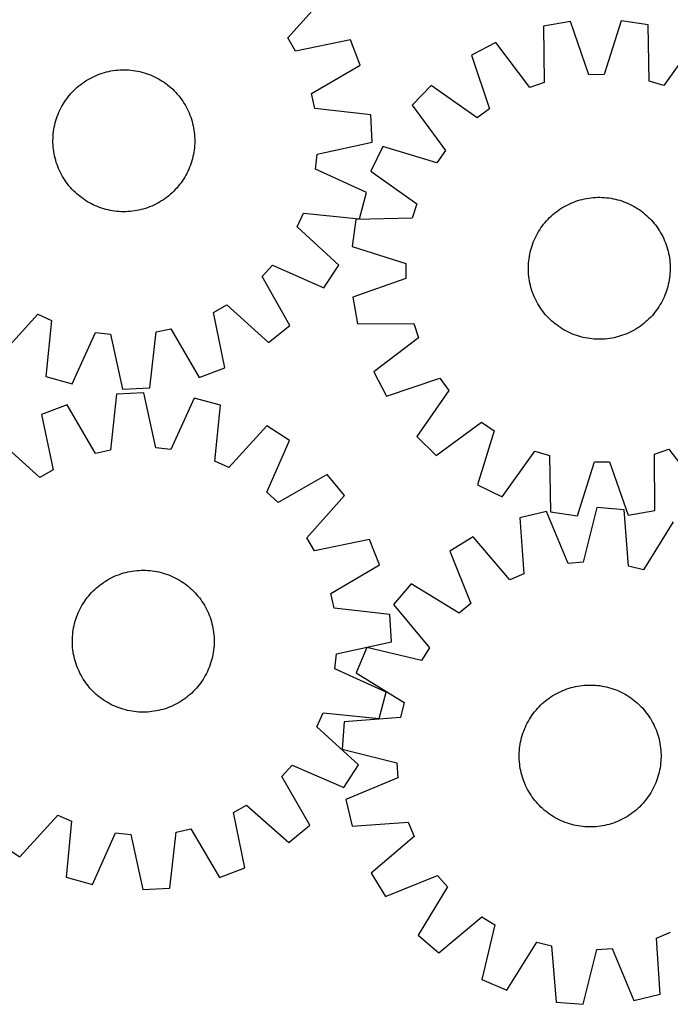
# Model space of a CAD drawing. Header units: millimetres. Extents: x 7 to 1493, y 8 to 2993.
# Tile 9 of 12: x 760 to 1127, y 2113 to 2668. Entities that reach past the tile are written whole.
import ezdxf

# ---------------------------------------------------------------- set-up
doc = ezdxf.new("R2010")
doc.units = ezdxf.units.MM
doc.layers.add('CUT', color=7, linetype='CONTINUOUS', true_color=0x000000)

msp = doc.modelspace()

# ---------------------------------------------------------------- linework, layer by layer
at = {"layer": 'CUT'}
for p, q in [((911.585741, 2657.789756), (932.777263, 2681.451839)), ((1071.005003, 2666.985766), (1055.843875, 2664.364553)), ((1055.843875, 2664.364553), (1056.11708, 2632.601365)), ((1081.411985, 2636.97461), (1071.005003, 2666.985766)), ((1099.541007, 2667.388673), (1089.985474, 2637.095661)), ((1114.770095, 2665.196548), (1099.541007, 2667.388673)), ((1115.393766, 2633.438308), (1114.770095, 2665.196548)), ((915.851717, 2650.351959), (911.585741, 2657.789756)), ((946.976136, 2656.695874), (915.851717, 2650.351959)), ((952.449012, 2642.316091), (946.976136, 2656.695874)), ((1028.829029, 2655.163256), (1015.219938, 2647.985289)), ((1048.000614, 2629.836885), (1028.829029, 2655.163256)), ((1142.033952, 2656.761625), (1123.585045, 2630.904081)), ((1015.219938, 2647.985289), (1025.295136, 2617.861127)), ((924.982692, 2626.360653), (952.449012, 2642.316091)), ((801.10205, 2635.521759), (802.233505, 2636.068399)), ((802.233505, 2636.068399), (803.381573, 2636.579229)), ((803.381573, 2636.579229), (804.545119, 2637.053746)), ((804.545119, 2637.053746), (805.722997, 2637.491481)), ((805.722997, 2637.491481), (806.914043, 2637.892002)), ((806.914043, 2637.892002), (808.117081, 2638.254913)), ((808.117081, 2638.254913), (809.330926, 2638.579857)), ((809.330926, 2638.579857), (810.554378, 2638.866513)), ((810.554378, 2638.866513), (811.78623, 2639.114598)), ((811.78623, 2639.114598), (813.025268, 2639.323867)), ((813.025268, 2639.323867), (814.270267, 2639.494113)), ((814.270267, 2639.494113), (815.519999, 2639.62517)), ((815.519999, 2639.62517), (816.773232, 2639.716906)), ((816.773232, 2639.716906), (818.028727, 2639.769233)), ((818.028727, 2639.769233), (819.285247, 2639.782097)), ((819.285247, 2639.782097), (820.54155, 2639.755487)), ((820.54155, 2639.755487), (821.796398, 2639.689429)), ((821.796398, 2639.689429), (823.048552, 2639.583987)), ((823.048552, 2639.583987), (824.296776, 2639.439266)), ((824.296776, 2639.439266), (825.539838, 2639.255409)), ((825.539838, 2639.255409), (826.776511, 2639.032598)), ((826.776511, 2639.032598), (828.005576, 2638.771051)), ((828.005576, 2638.771051), (829.225819, 2638.471028)), ((829.225819, 2638.471028), (830.436036, 2638.132824)), ((830.436036, 2638.132824), (831.635032, 2637.756772)), ((831.635032, 2637.756772), (832.821625, 2637.343246)), ((832.821625, 2637.343246), (833.994643, 2636.892651)), ((833.994643, 2636.892651), (835.152929, 2636.405433)), ((835.152929, 2636.405433), (836.295339, 2635.882073)), ((836.295339, 2635.882073), (837.420746, 2635.323088)), ((1089.985474, 2637.095661), (1081.411985, 2636.97461)), ((792.778491, 2629.931388), (793.738455, 2630.742236)), ((793.738455, 2630.742236), (794.723416, 2631.522531)), ((794.723416, 2631.522531), (795.7324, 2632.271502)), ((795.7324, 2632.271502), (796.764412, 2632.98841)), ((796.764412, 2632.98841), (797.818434, 2633.672549)), ((797.818434, 2633.672549), (798.893424, 2634.323243)), ((798.893424, 2634.323243), (799.988323, 2634.939849)), ((799.988323, 2634.939849), (801.10205, 2635.521759)), ((837.420746, 2635.323088), (838.52804, 2634.729028)), ((838.52804, 2634.729028), (839.616128, 2634.100481)), ((839.616128, 2634.100481), (840.683936, 2633.438066)), ((840.683936, 2633.438066), (841.73041, 2632.742437)), ((841.73041, 2632.742437), (842.754517, 2632.014281)), ((842.754517, 2632.014281), (843.755247, 2631.254316)), ((843.755247, 2631.254316), (844.731612, 2630.463292)), ((844.731612, 2630.463292), (845.682648, 2629.641991)), ((992.37065, 2630.886288), (981.64575, 2619.854196)), ((1018.43019, 2612.723824), (992.37065, 2630.886288)), ((1056.11708, 2632.601365), (1048.000614, 2629.836885)), ((1123.585045, 2630.904081), (1115.393766, 2633.438308)), ((787.594821, 2624.471501), (788.385844, 2625.447866)), ((788.385844, 2625.447866), (789.207146, 2626.398903)), ((789.207146, 2626.398903), (790.057915, 2627.323672)), ((790.057915, 2627.323672), (790.937312, 2628.221262)), ((790.937312, 2628.221262), (791.844469, 2629.090787)), ((791.844469, 2629.090787), (792.778491, 2629.931388)), ((845.682648, 2629.641991), (846.607418, 2628.791222)), ((846.607418, 2628.791222), (847.505008, 2627.911825)), ((847.505008, 2627.911825), (848.374533, 2627.004668)), ((848.374533, 2627.004668), (849.215134, 2626.070646)), ((849.215134, 2626.070646), (850.025982, 2625.110681)), ((850.025982, 2625.110681), (850.806276, 2624.125721)), ((926.74147, 2617.968629), (924.982692, 2626.360653)), ((783.526049, 2618.137001), (784.120109, 2619.244295)), ((784.120109, 2619.244295), (784.748656, 2620.332383)), ((784.748656, 2620.332383), (785.411071, 2621.40019)), ((785.411071, 2621.40019), (786.1067, 2622.446664)), ((786.1067, 2622.446664), (786.834856, 2623.470771)), ((786.834856, 2623.470771), (787.594821, 2624.471501)), ((850.806276, 2624.125721), (851.555247, 2623.116737)), ((851.555247, 2623.116737), (852.272156, 2622.084725)), ((852.272156, 2622.084725), (852.956295, 2621.030703)), ((852.956295, 2621.030703), (853.606988, 2619.955713)), ((853.606988, 2619.955713), (854.223594, 2618.860814)), ((981.64575, 2619.854196), (1000.53671, 2594.317822)), ((781.092364, 2612.351287), (781.505891, 2613.537879)), ((781.505891, 2613.537879), (781.956486, 2614.710897)), ((781.956486, 2614.710897), (782.443703, 2615.869183)), ((782.443703, 2615.869183), (782.967063, 2617.011593)), ((782.967063, 2617.011593), (783.526049, 2618.137001)), ((854.223594, 2618.860814), (854.805504, 2617.747087)), ((854.805504, 2617.747087), (855.352145, 2616.615631)), ((855.352145, 2616.615631), (855.862975, 2615.467564)), ((855.862975, 2615.467564), (856.337492, 2614.304017)), ((856.337492, 2614.304017), (856.775227, 2613.12614)), ((958.30293, 2614.384075), (926.74147, 2617.968629)), ((959.064347, 2599.016877), (958.30293, 2614.384075)), ((1025.295136, 2617.861127), (1018.43019, 2612.723824)), ((779.816539, 2607.492766), (780.078086, 2608.721831)), ((780.078086, 2608.721831), (780.378109, 2609.942073)), ((780.378109, 2609.942073), (780.716313, 2611.15229)), ((780.716313, 2611.15229), (781.092364, 2612.351287)), ((856.775227, 2613.12614), (857.175747, 2611.935094)), ((857.175747, 2611.935094), (857.538659, 2610.732055)), ((857.538659, 2610.732055), (857.863603, 2609.518211)), ((857.863603, 2609.518211), (858.150259, 2608.294759)), ((858.150259, 2608.294759), (858.398343, 2607.062906)), ((779.09365, 2601.257805), (779.159708, 2602.512652)), ((779.159708, 2602.512652), (779.26515, 2603.764806)), ((779.26515, 2603.764806), (779.40987, 2605.01303)), ((779.40987, 2605.01303), (779.593727, 2606.256092)), ((779.593727, 2606.256092), (779.816539, 2607.492766)), ((858.398343, 2607.062906), (858.607612, 2605.823869)), ((858.607612, 2605.823869), (858.777859, 2604.57887)), ((858.777859, 2604.57887), (858.908915, 2603.329137)), ((858.908915, 2603.329137), (859.000652, 2602.075905)), ((779.06704, 2600.001501), (779.09365, 2601.257805)), ((779.079904, 2598.744981), (779.06704, 2600.001501)), ((779.13223, 2597.489486), (779.079904, 2598.744981)), ((779.223967, 2596.236254), (779.13223, 2597.489486)), ((858.973174, 2597.052739), (858.867733, 2595.800585)), ((859.039233, 2598.307587), (858.973174, 2597.052739)), ((859.000652, 2602.075905), (859.052978, 2600.82041)), ((859.065843, 2599.56389), (859.039233, 2598.307587)), ((859.052978, 2600.82041), (859.065843, 2599.56389)), ((928.011822, 2592.329913), (959.064347, 2599.016877)), ((779.355023, 2594.986521), (779.223967, 2596.236254)), ((779.52527, 2593.741522), (779.355023, 2594.986521)), ((779.734539, 2592.502485), (779.52527, 2593.741522)), ((779.982624, 2591.270632), (779.734539, 2592.502485)), ((858.316343, 2592.072625), (858.054797, 2590.843561)), ((858.539155, 2593.309299), (858.316343, 2592.072625)), ((858.723012, 2594.552361), (858.539155, 2593.309299)), ((858.867733, 2595.800585), (858.723012, 2594.552361)), ((927.091241, 2583.805132), (928.011822, 2592.329913)), ((965.198666, 2596.531261), (958.407784, 2582.724941)), ((995.595272, 2587.310572), (965.198666, 2596.531261)), ((1000.53671, 2594.317822), (995.595272, 2587.310572)), ((780.26928, 2590.04718), (779.982624, 2591.270632)), ((780.594224, 2588.833336), (780.26928, 2590.04718)), ((780.957135, 2587.630297), (780.594224, 2588.833336)), ((781.357656, 2586.439251), (780.957135, 2587.630297)), ((781.795391, 2585.261374), (781.357656, 2586.439251)), ((856.626991, 2586.027512), (856.176397, 2584.854494)), ((857.040518, 2587.214104), (856.626991, 2586.027512)), ((857.416569, 2588.413101), (857.040518, 2587.214104)), ((857.754773, 2589.623318), (857.416569, 2588.413101)), ((858.054797, 2590.843561), (857.754773, 2589.623318)), ((782.269907, 2584.097827), (781.795391, 2585.261374)), ((782.780738, 2582.94976), (782.269907, 2584.097827)), ((783.327378, 2581.818304), (782.780738, 2582.94976)), ((783.909288, 2580.704578), (783.327378, 2581.818304)), ((784.525894, 2579.609679), (783.909288, 2580.704578)), ((854.012774, 2580.321096), (853.384226, 2579.233009)), ((854.606833, 2581.42839), (854.012774, 2580.321096)), ((855.165819, 2582.553798), (854.606833, 2581.42839)), ((855.689179, 2583.696208), (855.165819, 2582.553798)), ((856.176397, 2584.854494), (855.689179, 2583.696208)), ((956.000285, 2570.642992), (927.091241, 2583.805132)), ((958.407784, 2582.724941), (984.265329, 2564.276035)), ((785.176588, 2578.534688), (784.525894, 2579.609679)), ((785.860726, 2577.480667), (785.176588, 2578.534688)), ((786.577635, 2576.448655), (785.860726, 2577.480667)), ((787.326606, 2575.43967), (786.577635, 2576.448655)), ((788.106901, 2574.45471), (787.326606, 2575.43967)), ((850.538061, 2575.09389), (849.747038, 2574.117525)), ((851.298026, 2576.09462), (850.538061, 2575.09389)), ((852.026182, 2577.118727), (851.298026, 2576.09462)), ((852.721811, 2578.165201), (852.026182, 2577.118727)), ((853.384226, 2579.233009), (852.721811, 2578.165201)), ((788.917749, 2573.494745), (788.106901, 2574.45471)), ((789.75835, 2572.560723), (788.917749, 2573.494745)), ((790.627874, 2571.653566), (789.75835, 2572.560723)), ((791.525464, 2570.774169), (790.627874, 2571.653566)), ((792.450234, 2569.9234), (791.525464, 2570.774169)), ((793.401271, 2569.102099), (792.450234, 2569.9234)), ((794.377636, 2568.311075), (793.401271, 2569.102099)), ((845.354392, 2569.634003), (844.394427, 2568.823155)), ((846.288413, 2570.474604), (845.354392, 2569.634003)), ((847.19557, 2571.344129), (846.288413, 2570.474604)), ((848.074967, 2572.241719), (847.19557, 2571.344129)), ((848.925736, 2573.166488), (848.074967, 2572.241719)), ((849.747038, 2574.117525), (848.925736, 2573.166488)), ((951.97571, 2555.792627), (956.000285, 2570.642992)), ((795.378366, 2567.551111), (794.377636, 2568.311075)), ((796.402473, 2566.822954), (795.378366, 2567.551111)), ((797.448947, 2566.127326), (796.402473, 2566.822954)), ((798.516754, 2565.464911), (797.448947, 2566.127326)), ((799.604842, 2564.836363), (798.516754, 2565.464911)), ((800.712136, 2564.242303), (799.604842, 2564.836363)), ((801.837543, 2563.683318), (800.712136, 2564.242303)), ((802.979954, 2563.159958), (801.837543, 2563.683318)), ((837.030832, 2564.043632), (835.899377, 2563.496992)), ((838.144559, 2564.625543), (837.030832, 2564.043632)), ((839.239458, 2565.242149), (838.144559, 2564.625543)), ((840.314449, 2565.892842), (839.239458, 2565.242149)), ((841.36847, 2566.576981), (840.314449, 2565.892842)), ((842.400482, 2567.293889), (841.36847, 2566.576981)), ((843.409466, 2568.042861), (842.400482, 2567.293889)), ((844.394427, 2568.823155), (843.409466, 2568.042861)), ((984.265329, 2564.276035), (981.731101, 2556.084755)), ((1068.300938, 2563.162881), (1069.416968, 2563.740361)), ((1069.416968, 2563.740361), (1070.550587, 2564.282501)), ((1070.550587, 2564.282501), (1071.700675, 2564.788766)), ((1071.700675, 2564.788766), (1072.866098, 2565.258656)), ((1072.866098, 2565.258656), (1074.045705, 2565.691707)), ((1074.045705, 2565.691707), (1075.238333, 2566.087492)), ((1075.238333, 2566.087492), (1076.442804, 2566.44562)), ((1076.442804, 2566.44562), (1077.65793, 2566.765738)), ((1077.65793, 2566.765738), (1078.882512, 2567.047531)), ((1078.882512, 2567.047531), (1080.11534, 2567.290719)), ((1080.11534, 2567.290719), (1081.355199, 2567.495063)), ((1081.355199, 2567.495063), (1082.600865, 2567.660361)), ((1082.600865, 2567.660361), (1083.851108, 2567.786451)), ((1083.851108, 2567.786451), (1085.104695, 2567.873207)), ((1085.104695, 2567.873207), (1086.360389, 2567.920544)), ((1086.360389, 2567.920544), (1087.616949, 2567.928416)), ((1087.616949, 2567.928416), (1088.873137, 2567.896814)), ((1088.873137, 2567.896814), (1090.127713, 2567.82577)), ((1090.127713, 2567.82577), (1091.379438, 2567.715354)), ((1091.379438, 2567.715354), (1092.627077, 2567.565675)), ((1092.627077, 2567.565675), (1093.869398, 2567.37688)), ((1093.869398, 2567.37688), (1095.105177, 2567.149156)), ((1095.105177, 2567.149156), (1096.333193, 2566.882728)), ((1096.333193, 2566.882728), (1097.552234, 2566.577858)), ((1097.552234, 2566.577858), (1098.761097, 2566.234848)), ((1098.761097, 2566.234848), (1099.95859, 2565.854036)), ((1099.95859, 2565.854036), (1101.14353, 2565.435797)), ((1101.14353, 2565.435797), (1102.314749, 2564.980545)), ((1102.314749, 2564.980545), (1103.471089, 2564.488729)), ((1103.471089, 2564.488729), (1104.611411, 2563.960834)), ((1104.611411, 2563.960834), (1105.734589, 2563.397381)), ((804.138239, 2562.67274), (802.979954, 2563.159958)), ((805.311257, 2562.222146), (804.138239, 2562.67274)), ((806.49785, 2561.808619), (805.311257, 2562.222146)), ((807.696846, 2561.432568), (806.49785, 2561.808619)), ((808.907063, 2561.094363), (807.696846, 2561.432568)), ((810.127306, 2560.79434), (808.907063, 2561.094363)), ((811.356371, 2560.532793), (810.127306, 2560.79434)), ((812.593045, 2560.309982), (811.356371, 2560.532793)), ((813.836107, 2560.126125), (812.593045, 2560.309982)), ((815.084331, 2559.981404), (813.836107, 2560.126125)), ((816.336484, 2559.875963), (815.084331, 2559.981404)), ((817.591332, 2559.809904), (816.336484, 2559.875963)), ((818.847636, 2559.783294), (817.591332, 2559.809904)), ((820.104155, 2559.796158), (818.847636, 2559.783294)), ((821.359651, 2559.848485), (820.104155, 2559.796158)), ((822.612883, 2559.940221), (821.359651, 2559.848485)), ((823.862615, 2560.071278), (822.612883, 2559.940221)), ((825.107615, 2560.241524), (823.862615, 2560.071278)), ((826.346652, 2560.450793), (825.107615, 2560.241524)), ((827.578504, 2560.698878), (826.346652, 2560.450793)), ((828.801957, 2560.985534), (827.578504, 2560.698878)), ((830.015801, 2561.310478), (828.801957, 2560.985534)), ((831.21884, 2561.67339), (830.015801, 2561.310478)), ((832.409886, 2562.07391), (831.21884, 2561.67339)), ((833.587763, 2562.511645), (832.409886, 2562.07391)), ((834.751309, 2562.986162), (833.587763, 2562.511645)), ((835.899377, 2563.496992), (834.751309, 2562.986162)), ((916.866793, 2551.20563), (920.376619, 2559.028704)), ((920.376619, 2559.028704), (951.97571, 2555.792627)), ((1060.133907, 2557.346225), (1061.071261, 2558.183108)), ((1061.071261, 2558.183108), (1062.034441, 2558.990135)), ((1062.034441, 2558.990135), (1063.022494, 2559.76651)), ((1063.022494, 2559.76651), (1064.034446, 2560.511466)), ((1064.034446, 2560.511466), (1065.069298, 2561.224268)), ((1065.069298, 2561.224268), (1066.12603, 2561.904213)), ((1066.12603, 2561.904213), (1067.203598, 2562.55063)), ((1067.203598, 2562.55063), (1068.300938, 2563.162881)), ((1105.734589, 2563.397381), (1106.839513, 2562.798926)), ((1106.839513, 2562.798926), (1107.925095, 2562.16606)), ((1107.925095, 2562.16606), (1108.990262, 2561.499407)), ((1108.990262, 2561.499407), (1110.033964, 2560.799626)), ((1110.033964, 2560.799626), (1111.055169, 2560.067406)), ((1111.055169, 2560.067406), (1112.052872, 2559.303471)), ((1112.052872, 2559.303471), (1113.026086, 2558.508575)), ((1113.026086, 2558.508575), (1113.973852, 2557.683501)), ((949.972862, 2555.461084), (947.780737, 2540.231996)), ((981.731101, 2556.084755), (949.972862, 2555.461084)), ((1055.102003, 2551.746159), (1055.865938, 2552.743861)), ((1055.865938, 2552.743861), (1056.660835, 2553.717075)), ((1056.660835, 2553.717075), (1057.485909, 2554.664841)), ((1057.485909, 2554.664841), (1058.340346, 2555.586223)), ((1058.340346, 2555.586223), (1059.223302, 2556.480312)), ((1059.223302, 2556.480312), (1060.133907, 2557.346225)), ((1113.973852, 2557.683501), (1114.895233, 2556.829064)), ((1114.895233, 2556.829064), (1115.789322, 2555.946107)), ((1115.789322, 2555.946107), (1116.655235, 2555.035502)), ((1116.655235, 2555.035502), (1117.492118, 2554.098148)), ((1117.492118, 2554.098148), (1118.299146, 2553.134969)), ((1118.299146, 2553.134969), (1119.07552, 2552.146916)), ((940.293602, 2529.754305), (916.866793, 2551.20563)), ((1051.772028, 2546.425578), (1052.370483, 2547.530503)), ((1052.370483, 2547.530503), (1053.003349, 2548.616084)), ((1053.003349, 2548.616084), (1053.670002, 2549.681252)), ((1053.670002, 2549.681252), (1054.369783, 2550.724953)), ((1054.369783, 2550.724953), (1055.102003, 2551.746159)), ((1119.07552, 2552.146916), (1119.820476, 2551.134963)), ((1119.820476, 2551.134963), (1120.533279, 2550.100111)), ((1120.533279, 2550.100111), (1121.213224, 2549.043379)), ((1121.213224, 2549.043379), (1121.859641, 2547.965812)), ((1121.859641, 2547.965812), (1122.471892, 2546.868471)), ((1049.315374, 2540.64958), (1049.733612, 2541.83452)), ((1049.733612, 2541.83452), (1050.188864, 2543.005738)), ((1050.188864, 2543.005738), (1050.68068, 2544.162079)), ((1050.68068, 2544.162079), (1051.208575, 2545.302401)), ((1051.208575, 2545.302401), (1051.772028, 2546.425578)), ((1122.471892, 2546.868471), (1123.049372, 2545.752441)), ((1123.049372, 2545.752441), (1123.591512, 2544.618823)), ((1123.591512, 2544.618823), (1124.097776, 2543.468734)), ((1124.097776, 2543.468734), (1124.567666, 2542.303312)), ((1124.567666, 2542.303312), (1125.000717, 2541.123704)), ((947.780737, 2540.231996), (978.073748, 2530.676464)), ((1047.792529, 2534.560388), (1048.020253, 2535.796167)), ((1048.020253, 2535.796167), (1048.286681, 2537.024182)), ((1048.286681, 2537.024182), (1048.591551, 2538.243224)), ((1048.591551, 2538.243224), (1048.934561, 2539.452087)), ((1048.934561, 2539.452087), (1049.315374, 2540.64958)), ((1125.000717, 2541.123704), (1125.396502, 2539.931076)), ((1125.396502, 2539.931076), (1125.754631, 2538.726605)), ((1125.754631, 2538.726605), (1126.074749, 2537.511479)), ((1126.074749, 2537.511479), (1126.356541, 2536.286898)), ((1126.356541, 2536.286898), (1126.599729, 2535.054069)), ((978.073748, 2530.676464), (978.194799, 2522.102975)), ((1047.272595, 2529.564127), (1047.343639, 2530.818702)), ((1047.343639, 2530.818702), (1047.454055, 2532.070427)), ((1047.454055, 2532.070427), (1047.603735, 2533.318066)), ((1047.603735, 2533.318066), (1047.792529, 2534.560388)), ((1126.599729, 2535.054069), (1126.804073, 2533.81421)), ((1126.804073, 2533.81421), (1126.969372, 2532.568544)), ((1126.969372, 2532.568544), (1127.095461, 2531.318301)), ((1127.095461, 2531.318301), (1127.182217, 2530.064714)), ((897.068964, 2523.361191), (902.82447, 2529.71678)), ((902.82447, 2529.71678), (931.876989, 2516.874431)), ((931.876989, 2516.874431), (940.293602, 2529.754305)), ((1047.240994, 2528.307939), (1047.272595, 2529.564127)), ((1047.248865, 2527.051378), (1047.240994, 2528.307939)), ((1047.296202, 2525.795685), (1047.248865, 2527.051378)), ((1047.382959, 2524.542098), (1047.296202, 2525.795685)), ((1127.13478, 2525.041696), (1127.024364, 2523.789972)), ((1127.205824, 2526.296272), (1127.13478, 2525.041696)), ((1127.182217, 2530.064714), (1127.229555, 2528.809021)), ((1127.237426, 2527.55246), (1127.205824, 2526.296272)), ((1127.229555, 2528.809021), (1127.237426, 2527.55246)), ((912.72036, 2495.720486), (897.068964, 2523.361191)), ((978.194799, 2522.102975), (948.183644, 2511.695993)), ((1047.509048, 2523.291855), (1047.382959, 2524.542098)), ((1047.674346, 2522.046189), (1047.509048, 2523.291855)), ((1047.878691, 2520.80633), (1047.674346, 2522.046189)), ((1048.121879, 2519.573501), (1047.878691, 2520.80633)), ((1048.403671, 2518.34892), (1048.121879, 2519.573501)), ((1126.458167, 2520.064232), (1126.191738, 2518.836216)), ((1126.68589, 2521.300011), (1126.458167, 2520.064232)), ((1126.874685, 2522.542333), (1126.68589, 2521.300011)), ((1127.024364, 2523.789972), (1126.874685, 2522.542333)), ((1048.723789, 2517.133794), (1048.403671, 2518.34892)), ((1049.081918, 2515.929322), (1048.723789, 2517.133794)), ((1049.477703, 2514.736695), (1049.081918, 2515.929322)), ((1049.910754, 2513.557087), (1049.477703, 2514.736695)), ((1124.744808, 2514.025879), (1124.289556, 2512.85466)), ((1125.163046, 2515.210819), (1124.744808, 2514.025879)), ((1125.543859, 2516.408312), (1125.163046, 2515.210819)), ((1125.886869, 2517.617175), (1125.543859, 2516.408312)), ((1126.191738, 2518.836216), (1125.886869, 2517.617175)), ((948.183644, 2511.695993), (950.804856, 2496.534865)), ((1050.380643, 2512.391664), (1049.910754, 2513.557087)), ((1050.886908, 2511.241576), (1050.380643, 2512.391664)), ((1051.429048, 2510.107958), (1050.886908, 2511.241576)), ((1052.006528, 2508.991927), (1051.429048, 2510.107958)), ((1052.618779, 2507.894587), (1052.006528, 2508.991927)), ((1122.107937, 2508.329896), (1121.475071, 2507.244314)), ((1122.706391, 2509.434821), (1122.107937, 2508.329896)), ((1123.269844, 2510.557998), (1122.706391, 2509.434821)), ((1123.79774, 2511.69832), (1123.269844, 2510.557998)), ((1124.289556, 2512.85466), (1123.79774, 2511.69832)), ((869.635705, 2502.99742), (877.073502, 2507.263395)), ((875.97962, 2471.873), (869.635705, 2502.99742)), ((877.073502, 2507.263395), (900.735585, 2486.071874)), ((1053.265196, 2506.817019), (1052.618779, 2507.894587)), ((1053.945141, 2505.760288), (1053.265196, 2506.817019)), ((1054.657943, 2504.725435), (1053.945141, 2505.760288)), ((1055.402899, 2503.713483), (1054.657943, 2504.725435)), ((1056.179274, 2502.72543), (1055.402899, 2503.713483)), ((1056.986301, 2501.762251), (1056.179274, 2502.72543)), ((1118.612482, 2503.116538), (1117.817585, 2502.143323)), ((1119.376417, 2504.11424), (1118.612482, 2503.116538)), ((1120.108637, 2505.135446), (1119.376417, 2504.11424)), ((1120.808418, 2506.179147), (1120.108637, 2505.135446)), ((1121.475071, 2507.244314), (1120.808418, 2506.179147)), ((749.038051, 2478.555535), (770.489376, 2501.982344)), ((770.489376, 2501.982344), (778.31245, 2498.472517)), ((778.31245, 2498.472517), (775.076372, 2466.873426)), ((1057.823184, 2500.824896), (1056.986301, 2501.762251)), ((1058.689098, 2499.914292), (1057.823184, 2500.824896)), ((1059.583186, 2499.031335), (1058.689098, 2499.914292)), ((1060.504568, 2498.176898), (1059.583186, 2499.031335)), ((1061.452334, 2497.351824), (1060.504568, 2498.176898)), ((1062.425548, 2496.556927), (1061.452334, 2497.351824)), ((1113.407158, 2497.677291), (1112.443979, 2496.870264)), ((1114.344513, 2498.514174), (1113.407158, 2497.677291)), ((1115.255118, 2499.380087), (1114.344513, 2498.514174)), ((1116.138074, 2500.274176), (1115.255118, 2499.380087)), ((1116.992511, 2501.195558), (1116.138074, 2500.274176)), ((1117.817585, 2502.143323), (1116.992511, 2501.195558)), ((789.926737, 2462.848851), (803.088877, 2491.757895)), ((803.088877, 2491.757895), (811.613659, 2490.837315)), ((833.667821, 2460.546207), (837.252374, 2492.107667)), ((837.252374, 2492.107667), (845.644398, 2493.866445)), ((845.644398, 2493.866445), (861.599836, 2466.400124)), ((900.735585, 2486.071874), (912.72036, 2495.720486)), ((950.804856, 2496.534865), (982.568044, 2496.808069)), ((982.568044, 2496.808069), (985.332524, 2488.691603)), ((1063.42325, 2495.792992), (1062.425548, 2496.556927)), ((1064.444456, 2495.060773), (1063.42325, 2495.792992)), ((1065.488158, 2494.360991), (1064.444456, 2495.060773)), ((1066.553325, 2493.694339), (1065.488158, 2494.360991)), ((1067.638906, 2493.061473), (1066.553325, 2493.694339)), ((1068.743831, 2492.463018), (1067.638906, 2493.061473)), ((1069.867009, 2491.899565), (1068.743831, 2492.463018)), ((1071.00733, 2491.37167), (1069.867009, 2491.899565)), ((1103.927833, 2491.577897), (1102.777745, 2491.071633)), ((1105.061452, 2492.120037), (1103.927833, 2491.577897)), ((1106.177482, 2492.697518), (1105.061452, 2492.120037)), ((1107.274822, 2493.309768), (1106.177482, 2492.697518)), ((1108.35239, 2493.956185), (1107.274822, 2493.309768)), ((1109.409121, 2494.63613), (1108.35239, 2493.956185)), ((1110.443974, 2495.348933), (1109.409121, 2494.63613)), ((1111.455926, 2496.093889), (1110.443974, 2495.348933)), ((1112.443979, 2496.870264), (1111.455926, 2496.093889)), ((811.613659, 2490.837315), (818.300622, 2459.78479)), ((985.332524, 2488.691603), (960.006153, 2469.520018)), ((1072.163671, 2490.879854), (1071.00733, 2491.37167)), ((1073.334889, 2490.424602), (1072.163671, 2490.879854)), ((1074.51983, 2490.006363), (1073.334889, 2490.424602)), ((1075.717322, 2489.625551), (1074.51983, 2490.006363)), ((1076.926186, 2489.282541), (1075.717322, 2489.625551)), ((1078.145227, 2488.977671), (1076.926186, 2489.282541)), ((1079.373243, 2488.711243), (1078.145227, 2488.977671)), ((1080.609021, 2488.483519), (1079.373243, 2488.711243)), ((1081.851343, 2488.294724), (1080.609021, 2488.483519)), ((1083.098982, 2488.145045), (1081.851343, 2488.294724)), ((1084.350707, 2488.034629), (1083.098982, 2488.145045)), ((1085.605282, 2487.963585), (1084.350707, 2488.034629)), ((1086.86147, 2487.931983), (1085.605282, 2487.963585)), ((1088.118031, 2487.939855), (1086.86147, 2487.931983)), ((1089.373724, 2487.987192), (1088.118031, 2487.939855)), ((1090.627311, 2488.073948), (1089.373724, 2487.987192)), ((1091.877555, 2488.200038), (1090.627311, 2488.073948)), ((1093.123221, 2488.365336), (1091.877555, 2488.200038)), ((1094.363079, 2488.56968), (1093.123221, 2488.365336)), ((1095.595908, 2488.812868), (1094.363079, 2488.56968)), ((1096.82049, 2489.094661), (1095.595908, 2488.812868)), ((1098.035616, 2489.414779), (1096.82049, 2489.094661)), ((1099.240087, 2489.772907), (1098.035616, 2489.414779)), ((1100.432715, 2490.168692), (1099.240087, 2489.772907)), ((1101.612322, 2490.601743), (1100.432715, 2490.168692)), ((1102.777745, 2491.071633), (1101.612322, 2490.601743)), ((861.599836, 2466.400124), (875.97962, 2471.873)), ((960.006153, 2469.520018), (967.18412, 2455.910928)), ((775.076372, 2466.873426), (789.926737, 2462.848851)), ((967.18412, 2455.910928), (997.308282, 2465.986126)), ((997.308282, 2465.986126), (1002.445586, 2459.121179)), ((818.300622, 2459.78479), (833.667821, 2460.546207)), ((1002.445586, 2459.121179), (984.283121, 2433.061639)), ((814.938043, 2456.962859), (811.457303, 2425.389781)), ((830.302654, 2457.774809), (814.938043, 2456.962859)), ((837.091702, 2426.744443), (830.302654, 2457.774809)), ((858.686462, 2454.804076), (845.619465, 2425.851902)), ((873.549982, 2450.82836), (858.686462, 2454.804076)), ((787.02543, 2451.017114), (772.663722, 2445.496978)), ((803.071108, 2423.603414), (787.02543, 2451.017114)), ((870.41784, 2419.218798), (873.549982, 2450.82836)), ((772.663722, 2445.496978), (779.10996, 2414.393589)), ((899.626581, 2439.231946), (878.252415, 2415.734717)), ((912.534065, 2430.857735), (899.626581, 2439.231946)), ((995.315213, 2422.336739), (1020.851587, 2441.227699)), ((1027.858837, 2436.286261), (1018.638148, 2405.889656)), ((1020.851587, 2441.227699), (1027.858837, 2436.286261)), ((771.686233, 2410.103177), (747.954586, 2431.216768)), ((899.787329, 2401.76314), (912.534065, 2430.857735)), ((984.283121, 2433.061639), (995.315213, 2422.336739)), ((811.457303, 2425.389781), (803.071108, 2423.603414)), ((845.619465, 2425.851902), (837.091702, 2426.744443)), ((1032.444468, 2399.098774), (1050.893374, 2424.956318)), ((1050.893374, 2424.956318), (1059.084654, 2422.422091)), ((1118.36134, 2423.259033), (1126.477806, 2426.023514)), ((1126.477806, 2426.023514), (1145.649391, 2400.697143)), ((1059.084654, 2422.422091), (1059.708325, 2390.663851)), ((1118.634544, 2391.495845), (1118.36134, 2423.259033)), ((779.10996, 2414.393589), (771.686233, 2410.103177)), ((878.252415, 2415.734717), (870.41784, 2419.218798)), ((1074.937413, 2388.471726), (1084.492945, 2418.764738)), ((1084.492945, 2418.764738), (1093.066435, 2418.885789)), ((1093.066435, 2418.885789), (1103.473417, 2388.874633)), ((933.750895, 2411.770778), (906.161812, 2396.028566)), ((943.438869, 2399.817799), (933.750895, 2411.770778)), ((1018.638148, 2405.889656), (1032.444468, 2399.098774)), ((906.161812, 2396.028566), (899.787329, 2401.76314)), ((922.325278, 2376.086152), (943.438869, 2399.817799)), ((1085.930043, 2393.040427), (1078.223895, 2362.225008)), ((1101.263824, 2391.773255), (1085.930043, 2393.040427)), ((1103.806855, 2360.110853), (1101.263824, 2391.773255)), ((1057.47063, 2390.912612), (1042.49576, 2387.379365)), ((1042.49576, 2387.379365), (1044.689265, 2355.69083)), ((1069.673416, 2361.585718), (1057.47063, 2390.912612)), ((1059.708325, 2390.663851), (1074.937413, 2388.471726)), ((1103.473417, 2388.874633), (1118.634544, 2391.495845)), ((1128.987865, 2385.002485), (1112.136394, 2358.076611)), ((926.615691, 2368.662425), (922.325278, 2376.086152)), ((957.719079, 2375.108662), (926.615691, 2368.662425)), ((963.239216, 2360.746955), (957.719079, 2375.108662)), ((1016.08678, 2376.561251), (1002.936666, 2368.573445)), ((1036.754829, 2352.440585), (1016.08678, 2376.561251)), ((1002.936666, 2368.573445), (1014.81511, 2339.113687)), ((935.825516, 2344.701276), (963.239216, 2360.746955)), ((1078.223895, 2362.225008), (1069.673416, 2361.585718)), ((1112.136394, 2358.076611), (1103.806855, 2360.110853)), ((809.710743, 2352.24916), (810.803609, 2352.869364)), ((810.803609, 2352.869364), (811.915416, 2353.454933)), ((811.915416, 2353.454933), (813.045067, 2354.005291)), ((813.045067, 2354.005291), (814.191449, 2354.519895)), ((814.191449, 2354.519895), (815.353428, 2354.998235)), ((815.353428, 2354.998235), (816.52986, 2355.439841)), ((816.52986, 2355.439841), (817.719582, 2355.844277)), ((817.719582, 2355.844277), (818.921421, 2356.211143)), ((818.921421, 2356.211143), (820.13419, 2356.540077)), ((820.13419, 2356.540077), (821.356693, 2356.830755)), ((821.356693, 2356.830755), (822.587723, 2357.082889)), ((822.587723, 2357.082889), (823.826065, 2357.296232)), ((823.826065, 2357.296232), (825.070498, 2357.470572)), ((825.070498, 2357.470572), (826.319792, 2357.605738)), ((826.319792, 2357.605738), (827.572716, 2357.701595)), ((827.572716, 2357.701595), (828.828033, 2357.75805)), ((828.828033, 2357.75805), (830.084503, 2357.775047)), ((830.084503, 2357.775047), (831.340888, 2357.752568)), ((831.340888, 2357.752568), (832.595946, 2357.690637)), ((832.595946, 2357.690637), (833.84844, 2357.589314)), ((833.84844, 2357.589314), (835.097133, 2357.448699)), ((835.097133, 2357.448699), (836.340793, 2357.268931)), ((836.340793, 2357.268931), (837.578192, 2357.050187)), ((837.578192, 2357.050187), (838.808111, 2356.792684)), ((838.808111, 2356.792684), (840.029334, 2356.496675)), ((840.029334, 2356.496675), (841.240656, 2356.162453)), ((841.240656, 2356.162453), (842.440883, 2355.790347)), ((842.440883, 2355.790347), (843.628829, 2355.380725)), ((843.628829, 2355.380725), (844.803323, 2354.93399)), ((844.803323, 2354.93399), (845.963204, 2354.450584)), ((845.963204, 2354.450584), (847.10733, 2353.930984)), ((847.10733, 2353.930984), (848.234569, 2353.375703)), ((848.234569, 2353.375703), (849.343811, 2352.785288)), ((849.343811, 2352.785288), (850.43396, 2352.160322)), ((1044.689265, 2355.69083), (1036.754829, 2352.440585)), ((802.679034, 2346.993551), (803.610286, 2347.837219)), ((803.610286, 2347.837219), (804.567579, 2348.65122)), ((804.567579, 2348.65122), (805.549968, 2349.43475)), ((805.549968, 2349.43475), (806.556484, 2350.187035)), ((806.556484, 2350.187035), (807.586133, 2350.907334)), ((807.586133, 2350.907334), (808.637899, 2351.594935)), ((808.637899, 2351.594935), (809.710743, 2352.24916)), ((850.43396, 2352.160322), (851.50394, 2351.501422)), ((851.50394, 2351.501422), (852.552696, 2350.809238)), ((852.552696, 2350.809238), (853.579192, 2350.084454)), ((853.579192, 2350.084454), (854.582416, 2349.327785)), ((854.582416, 2349.327785), (855.561377, 2348.539976)), ((855.561377, 2348.539976), (856.51511, 2347.721807)), ((856.51511, 2347.721807), (857.442672, 2346.874084)), ((981.163215, 2350.123983), (971.125082, 2338.463519)), ((1008.273393, 2333.570645), (981.163215, 2350.123983)), ((797.687931, 2341.357091), (798.4446, 2342.360315)), ((798.4446, 2342.360315), (799.232408, 2343.339276)), ((799.232408, 2343.339276), (800.050578, 2344.293008)), ((800.050578, 2344.293008), (800.898301, 2345.220571)), ((800.898301, 2345.220571), (801.774741, 2346.121048)), ((801.774741, 2346.121048), (802.679034, 2346.993551)), ((857.442672, 2346.874084), (858.343149, 2345.997643)), ((858.343149, 2345.997643), (859.215652, 2345.093351)), ((859.215652, 2345.093351), (860.059321, 2344.162099)), ((860.059321, 2344.162099), (860.873321, 2343.204806)), ((860.873321, 2343.204806), (861.656851, 2342.222416)), ((861.656851, 2342.222416), (862.409136, 2341.215901)), ((937.611883, 2336.315082), (935.825516, 2344.701276)), ((794.396682, 2336.012468), (794.987097, 2337.12171)), ((794.987097, 2337.12171), (795.612063, 2338.211859)), ((795.612063, 2338.211859), (796.270963, 2339.281839)), ((796.270963, 2339.281839), (796.963146, 2340.330595)), ((796.963146, 2340.330595), (797.687931, 2341.357091)), ((862.409136, 2341.215901), (863.129435, 2340.186252)), ((863.129435, 2340.186252), (863.817036, 2339.134486)), ((863.817036, 2339.134486), (864.471261, 2338.061641)), ((864.471261, 2338.061641), (865.091465, 2336.968776)), ((865.091465, 2336.968776), (865.677035, 2335.856969)), ((969.18496, 2332.834342), (937.611883, 2336.315082)), ((971.125082, 2338.463519), (991.525718, 2314.116265)), ((1014.81511, 2339.113687), (1008.273393, 2333.570645)), ((791.982038, 2330.218782), (792.39166, 2331.406728)), ((792.39166, 2331.406728), (792.838395, 2332.581221)), ((792.838395, 2332.581221), (793.321801, 2333.741103)), ((793.321801, 2333.741103), (793.841401, 2334.885228)), ((793.841401, 2334.885228), (794.396682, 2336.012468)), ((865.677035, 2335.856969), (866.227393, 2334.727317)), ((866.227393, 2334.727317), (866.741996, 2333.580936)), ((866.741996, 2333.580936), (867.220337, 2332.418956)), ((867.220337, 2332.418956), (867.661943, 2331.242525)), ((867.661943, 2331.242525), (868.066378, 2330.052803)), ((969.99691, 2317.469731), (969.18496, 2332.834342)), ((790.503454, 2324.118691), (790.722197, 2325.356091)), ((790.722197, 2325.356091), (790.979701, 2326.586009)), ((790.979701, 2326.586009), (791.27571, 2327.807232)), ((791.27571, 2327.807232), (791.609932, 2329.018555)), ((791.609932, 2329.018555), (791.982038, 2330.218782)), ((868.066378, 2330.052803), (868.433244, 2328.850964)), ((868.433244, 2328.850964), (868.762178, 2327.638195)), ((868.762178, 2327.638195), (869.052856, 2326.415692)), ((869.052856, 2326.415692), (869.30499, 2325.184662)), ((869.30499, 2325.184662), (869.518333, 2323.94632)), ((790.019817, 2319.118786), (790.081748, 2320.373845)), ((790.081748, 2320.373845), (790.183071, 2321.626338)), ((790.183071, 2321.626338), (790.323686, 2322.875031)), ((790.323686, 2322.875031), (790.503454, 2324.118691)), ((869.518333, 2323.94632), (869.692673, 2322.701887)), ((869.692673, 2322.701887), (869.827839, 2321.452592)), ((869.827839, 2321.452592), (869.923696, 2320.199669)), ((869.923696, 2320.199669), (869.980151, 2318.944352)), ((789.997338, 2317.862402), (790.019817, 2319.118786)), ((790.014335, 2316.605932), (789.997338, 2317.862402)), ((790.07079, 2315.350615), (790.014335, 2316.605932)), ((790.166647, 2314.097691), (790.07079, 2315.350615)), ((790.301813, 2312.848397), (790.166647, 2314.097691)), ((869.811415, 2313.923945), (869.6708, 2312.675252)), ((869.912738, 2315.176439), (869.811415, 2313.923945)), ((869.974669, 2316.431497), (869.912738, 2315.176439)), ((869.997148, 2317.687882), (869.974669, 2316.431497)), ((869.980151, 2318.944352), (869.997148, 2317.687882)), ((938.966544, 2310.680683), (969.99691, 2317.469731)), ((956.118496, 2314.188671), (950.174946, 2299.996957)), ((987.01707, 2306.823017), (956.118496, 2314.188671)), ((991.525718, 2314.116265), (987.01707, 2306.823017)), ((790.476153, 2311.603964), (790.301813, 2312.848397)), ((790.689496, 2310.365622), (790.476153, 2311.603964)), ((790.94163, 2309.134592), (790.689496, 2310.365622)), ((791.232308, 2307.912089), (790.94163, 2309.134592)), ((869.014785, 2308.964274), (868.718777, 2307.743051)), ((869.272289, 2310.194192), (869.014785, 2308.964274)), ((869.491032, 2311.431592), (869.272289, 2310.194192)), ((869.6708, 2312.675252), (869.491032, 2311.431592)), ((938.074004, 2302.15292), (938.966544, 2310.680683)), ((791.561242, 2306.69932), (791.232308, 2307.912089)), ((791.928108, 2305.497481), (791.561242, 2306.69932)), ((792.332543, 2304.307759), (791.928108, 2305.497481)), ((792.774149, 2303.131327), (792.332543, 2304.307759)), ((793.25249, 2301.969348), (792.774149, 2303.131327)), ((867.156091, 2302.969062), (866.672685, 2301.80918)), ((867.602826, 2304.143556), (867.156091, 2302.969062)), ((868.012448, 2305.331502), (867.602826, 2304.143556)), ((868.384554, 2306.531729), (868.012448, 2305.331502)), ((868.718777, 2307.743051), (868.384554, 2306.531729)), ((793.767093, 2300.822966), (793.25249, 2301.969348)), ((794.317452, 2299.693315), (793.767093, 2300.822966)), ((794.903021, 2298.581507), (794.317452, 2299.693315)), ((795.523225, 2297.488642), (794.903021, 2298.581507)), ((796.17745, 2296.415797), (795.523225, 2297.488642)), ((864.382423, 2297.338425), (863.723523, 2296.268445)), ((865.007389, 2298.428574), (864.382423, 2297.338425)), ((865.597804, 2299.537816), (865.007389, 2298.428574)), ((866.153085, 2300.665055), (865.597804, 2299.537816)), ((866.672685, 2301.80918), (866.153085, 2300.665055)), ((967.026177, 2289.085923), (938.074004, 2302.15292)), ((950.174946, 2299.996957), (977.100819, 2283.145486)), ((796.865051, 2295.364031), (796.17745, 2296.415797)), ((797.58535, 2294.334383), (796.865051, 2295.364031)), ((798.337635, 2293.327867), (797.58535, 2294.334383)), ((799.121165, 2292.345478), (798.337635, 2293.327867)), ((799.935165, 2291.388185), (799.121165, 2292.345478)), ((860.762078, 2292.211008), (859.943908, 2291.257275)), ((861.549886, 2293.189969), (860.762078, 2292.211008)), ((862.306555, 2294.193193), (861.549886, 2293.189969)), ((863.03134, 2295.219689), (862.306555, 2294.193193)), ((863.723523, 2296.268445), (863.03134, 2295.219689)), ((1071.377241, 2291.633651), (1072.593107, 2291.950947)), ((1072.593107, 2291.950947), (1073.818339, 2292.229894)), ((1073.818339, 2292.229894), (1075.051729, 2292.470219)), ((1075.051729, 2292.470219), (1076.29206, 2292.671683)), ((1076.29206, 2292.671683), (1077.538106, 2292.834088)), ((1077.538106, 2292.834088), (1078.788639, 2292.957273)), ((1078.788639, 2292.957273), (1080.042424, 2293.041118)), ((1080.042424, 2293.041118), (1081.298224, 2293.085539)), ((1081.298224, 2293.085539), (1082.554799, 2293.090492)), ((1082.554799, 2293.090492), (1083.81091, 2293.055973)), ((1083.81091, 2293.055973), (1085.065318, 2292.982016)), ((1085.065318, 2292.982016), (1086.316783, 2292.868693)), ((1086.316783, 2292.868693), (1087.564071, 2292.716116)), ((1087.564071, 2292.716116), (1088.805951, 2292.524437)), ((1088.805951, 2292.524437), (1090.041197, 2292.293844)), ((1090.041197, 2292.293844), (1091.268591, 2292.024565)), ((1091.268591, 2292.024565), (1092.48692, 2291.716865)), ((1092.48692, 2291.716865), (1093.694984, 2291.371048)), ((800.778834, 2290.456933), (799.935165, 2291.388185)), ((801.651337, 2289.55264), (800.778834, 2290.456933)), ((802.551814, 2288.6762), (801.651337, 2289.55264)), ((803.479376, 2287.828477), (802.551814, 2288.6762)), ((804.433109, 2287.010307), (803.479376, 2287.828477)), ((805.41207, 2286.222499), (804.433109, 2287.010307)), ((806.415294, 2285.465829), (805.41207, 2286.222499)), ((854.444518, 2286.115534), (853.438002, 2285.363249)), ((855.426907, 2286.899064), (854.444518, 2286.115534)), ((856.3842, 2287.713064), (855.426907, 2286.899064)), ((857.315452, 2288.556732), (856.3842, 2287.713064)), ((858.219745, 2289.429236), (857.315452, 2288.556732)), ((859.096185, 2290.329713), (858.219745, 2289.429236)), ((859.943908, 2291.257275), (859.096185, 2290.329713)), ((963.050461, 2274.222402), (967.026177, 2289.085923)), ((1058.955134, 2285.72833), (1059.991639, 2286.438727)), ((1059.991639, 2286.438727), (1061.049947, 2287.116216)), ((1061.049947, 2287.116216), (1062.129013, 2287.760129)), ((1062.129013, 2287.760129), (1063.227772, 2288.36983)), ((1063.227772, 2288.36983), (1064.345141, 2288.944716)), ((1064.345141, 2288.944716), (1065.480015, 2289.484222)), ((1065.480015, 2289.484222), (1066.631276, 2289.987815)), ((1066.631276, 2289.987815), (1067.797787, 2290.454996)), ((1067.797787, 2290.454996), (1068.978397, 2290.885307)), ((1068.978397, 2290.885307), (1070.171941, 2291.278321)), ((1070.171941, 2291.278321), (1071.377241, 2291.633651)), ((1093.694984, 2291.371048), (1094.891589, 2290.987456)), ((1094.891589, 2290.987456), (1096.075555, 2290.566466)), ((1096.075555, 2290.566466), (1097.245713, 2290.108496)), ((1097.245713, 2290.108496), (1098.400908, 2289.613995)), ((1098.400908, 2289.613995), (1099.540001, 2289.083453)), ((1099.540001, 2289.083453), (1100.661867, 2288.517393)), ((1100.661867, 2288.517393), (1101.765399, 2287.916374)), ((1101.765399, 2287.916374), (1102.849508, 2287.280989)), ((1102.849508, 2287.280989), (1103.913124, 2286.611864)), ((1103.913124, 2286.611864), (1104.955197, 2285.909661)), ((807.44179, 2284.741045), (806.415294, 2285.465829)), ((808.490546, 2284.048862), (807.44179, 2284.741045)), ((809.560526, 2283.389962), (808.490546, 2284.048862)), ((810.650675, 2282.764996), (809.560526, 2283.389962)), ((811.759917, 2282.174581), (810.650675, 2282.764996)), ((812.887156, 2281.619299), (811.759917, 2282.174581)), ((814.031282, 2281.099699), (812.887156, 2281.619299)), ((815.191163, 2280.616294), (814.031282, 2281.099699)), ((816.365657, 2280.169559), (815.191163, 2280.616294)), ((844.641058, 2280.552048), (843.464626, 2280.110442)), ((845.803037, 2281.030389), (844.641058, 2280.552048)), ((846.949419, 2281.544992), (845.803037, 2281.030389)), ((848.07907, 2282.09535), (846.949419, 2281.544992)), ((849.190877, 2282.68092), (848.07907, 2282.09535)), ((850.283743, 2283.301124), (849.190877, 2282.68092)), ((851.356588, 2283.955349), (850.283743, 2283.301124)), ((852.408353, 2284.64295), (851.356588, 2283.955349)), ((853.438002, 2285.363249), (852.408353, 2284.64295)), ((977.100819, 2283.145486), (975.066578, 2274.815946)), ((1052.393037, 2279.896929), (1053.249611, 2280.816324)), ((1053.249611, 2280.816324), (1054.134641, 2281.70836)), ((1054.134641, 2281.70836), (1055.047255, 2282.572156)), ((1055.047255, 2282.572156), (1055.98655, 2283.40686)), ((1055.98655, 2283.40686), (1056.951601, 2284.211648)), ((1056.951601, 2284.211648), (1057.941455, 2284.985726)), ((1057.941455, 2284.985726), (1058.955134, 2285.72833)), ((1104.955197, 2285.909661), (1105.9747, 2285.175071)), ((1105.9747, 2285.175071), (1106.970625, 2284.408821)), ((1106.970625, 2284.408821), (1107.941991, 2283.611666)), ((1107.941991, 2283.611666), (1108.887838, 2282.784394)), ((1108.887838, 2282.784394), (1109.807233, 2281.927819)), ((1109.807233, 2281.927819), (1110.699268, 2281.042789)), ((1110.699268, 2281.042789), (1111.563064, 2280.130175)), ((817.553603, 2279.759937), (816.365657, 2280.169559)), ((818.75383, 2279.387831), (817.553603, 2279.759937)), ((819.965152, 2279.053608), (818.75383, 2279.387831)), ((821.186375, 2278.757599), (819.965152, 2279.053608)), ((822.416294, 2278.500096), (821.186375, 2278.757599)), ((823.653693, 2278.281353), (822.416294, 2278.500096)), ((824.897353, 2278.101585), (823.653693, 2278.281353)), ((826.146046, 2277.96097), (824.897353, 2278.101585)), ((827.39854, 2277.859647), (826.146046, 2277.96097)), ((828.653598, 2277.797715), (827.39854, 2277.859647)), ((829.909983, 2277.775237), (828.653598, 2277.797715)), ((831.166453, 2277.792234), (829.909983, 2277.775237)), ((832.42177, 2277.848689), (831.166453, 2277.792234)), ((833.674694, 2277.944546), (832.42177, 2277.848689)), ((834.923988, 2278.079712), (833.674694, 2277.944546)), ((836.168421, 2278.254052), (834.923988, 2278.079712)), ((837.406763, 2278.467394), (836.168421, 2278.254052)), ((838.637793, 2278.719529), (837.406763, 2278.467394)), ((839.860296, 2279.010207), (838.637793, 2278.719529)), ((841.073065, 2279.339141), (839.860296, 2279.010207)), ((842.274904, 2279.706007), (841.073065, 2279.339141)), ((843.464626, 2280.110442), (842.274904, 2279.706007)), ((927.956818, 2269.51997), (931.440899, 2277.354544)), ((931.440899, 2277.354544), (963.050461, 2274.222402)), ((1048.565566, 2274.922215), (1049.26777, 2275.964289)), ((1049.26777, 2275.964289), (1050.002359, 2276.983791)), ((1050.002359, 2276.983791), (1050.768609, 2277.979717)), ((1050.768609, 2277.979717), (1051.565764, 2278.951082)), ((1051.565764, 2278.951082), (1052.393037, 2279.896929)), ((1111.563064, 2280.130175), (1112.397768, 2279.19088)), ((1112.397768, 2279.19088), (1113.202556, 2278.225829)), ((1113.202556, 2278.225829), (1113.976634, 2277.235975)), ((1113.976634, 2277.235975), (1114.719238, 2276.222296)), ((1114.719238, 2276.222296), (1115.429636, 2275.185791)), ((1115.429636, 2275.185791), (1116.107125, 2274.127483)), ((951.454047, 2248.145804), (927.956818, 2269.51997)), ((943.404175, 2272.272915), (942.137003, 2256.939135)), ((975.066578, 2274.815946), (943.404175, 2272.272915)), ((1045.563435, 2269.41), (1046.093977, 2270.549092)), ((1046.093977, 2270.549092), (1046.660037, 2271.670958)), ((1046.660037, 2271.670958), (1047.261056, 2272.77449)), ((1047.261056, 2272.77449), (1047.896442, 2273.858599)), ((1047.896442, 2273.858599), (1048.565566, 2274.922215)), ((1116.107125, 2274.127483), (1116.751037, 2273.048417)), ((1116.751037, 2273.048417), (1117.360738, 2271.949658)), ((1117.360738, 2271.949658), (1117.935625, 2270.83229)), ((1117.935625, 2270.83229), (1118.475131, 2269.697415)), ((1118.475131, 2269.697415), (1118.978723, 2268.546154)), ((1043.460566, 2263.496012), (1043.806382, 2264.704076)), ((1043.806382, 2264.704076), (1044.189975, 2265.900681)), ((1044.189975, 2265.900681), (1044.610964, 2267.084647)), ((1044.610964, 2267.084647), (1045.068935, 2268.254804)), ((1045.068935, 2268.254804), (1045.563435, 2269.41)), ((1118.978723, 2268.546154), (1119.445905, 2267.379643)), ((1119.445905, 2267.379643), (1119.876215, 2266.199033)), ((1119.876215, 2266.199033), (1120.269229, 2265.005489)), ((1120.269229, 2265.005489), (1120.624559, 2263.80019)), ((1042.308737, 2257.325874), (1042.461314, 2258.573162)), ((1042.461314, 2258.573162), (1042.652993, 2259.815042)), ((1042.652993, 2259.815042), (1042.883586, 2261.050289)), ((1042.883586, 2261.050289), (1043.152866, 2262.277682)), ((1043.152866, 2262.277682), (1043.460566, 2263.496012)), ((1120.624559, 2263.80019), (1120.941855, 2262.584324)), ((1120.941855, 2262.584324), (1121.220802, 2261.359091)), ((1121.220802, 2261.359091), (1121.461127, 2260.125701)), ((1121.461127, 2260.125701), (1121.662591, 2258.885371)), ((1121.662591, 2258.885371), (1121.824996, 2257.639324)), ((942.137003, 2256.939135), (972.952422, 2249.232986)), ((1042.086938, 2253.563891), (1042.121457, 2254.820002)), ((1042.091891, 2252.307315), (1042.086938, 2253.563891)), ((1042.121457, 2254.820002), (1042.195415, 2256.074409)), ((1042.195415, 2256.074409), (1042.308737, 2257.325874)), ((1121.824996, 2257.639324), (1121.948182, 2256.388792)), ((1121.948182, 2256.388792), (1122.032026, 2255.135007)), ((1122.032026, 2255.135007), (1122.076447, 2253.879207)), ((1122.076447, 2253.879207), (1122.081401, 2252.622631)), ((908.250667, 2241.610573), (913.985241, 2247.985056)), ((913.985241, 2247.985056), (943.079837, 2235.23832)), ((943.079837, 2235.23832), (951.454047, 2248.145804)), ((972.952422, 2249.232986), (973.591712, 2240.682508)), ((1042.136312, 2251.051515), (1042.091891, 2252.307315)), ((1042.220157, 2249.79773), (1042.136312, 2251.051515)), ((1042.343343, 2248.547198), (1042.220157, 2249.79773)), ((1042.505748, 2247.301151), (1042.343343, 2248.547198)), ((1042.707212, 2246.060821), (1042.505748, 2247.301151)), ((1121.707025, 2247.61336), (1121.515345, 2246.37148)), ((1121.859601, 2248.860648), (1121.707025, 2247.61336)), ((1121.972924, 2250.112113), (1121.859601, 2248.860648)), ((1122.046881, 2251.36652), (1121.972924, 2250.112113)), ((1122.081401, 2252.622631), (1122.046881, 2251.36652)), ((1042.947536, 2244.827431), (1042.707212, 2246.060821)), ((1043.226484, 2243.602198), (1042.947536, 2244.827431)), ((1043.543779, 2242.386332), (1043.226484, 2243.602198)), ((1043.899109, 2241.181032), (1043.543779, 2242.386332)), ((1120.707773, 2242.69051), (1120.361956, 2241.482446)), ((1121.015473, 2243.90884), (1120.707773, 2242.69051)), ((1121.284752, 2245.136233), (1121.015473, 2243.90884)), ((1121.515345, 2246.37148), (1121.284752, 2245.136233)), ((923.992879, 2214.021489), (908.250667, 2241.610573)), ((973.591712, 2240.682508), (944.264818, 2228.479721)), ((1044.292123, 2239.987489), (1043.899109, 2241.181032)), ((1044.722434, 2238.806879), (1044.292123, 2239.987489)), ((1045.189616, 2237.640368), (1044.722434, 2238.806879)), ((1045.693208, 2236.489107), (1045.189616, 2237.640368)), ((1046.232714, 2235.354232), (1045.693208, 2236.489107)), ((1118.604904, 2236.776522), (1118.074362, 2235.637429)), ((1119.099404, 2237.931717), (1118.604904, 2236.776522)), ((1119.557375, 2239.101875), (1119.099404, 2237.931717)), ((1119.978364, 2240.285841), (1119.557375, 2239.101875)), ((1120.361956, 2241.482446), (1119.978364, 2240.285841)), ((1046.807601, 2234.236864), (1046.232714, 2235.354232)), ((1047.417301, 2233.138105), (1046.807601, 2234.236864)), ((1048.061214, 2232.059039), (1047.417301, 2233.138105)), ((1048.738703, 2231.000731), (1048.061214, 2232.059039)), ((1049.4491, 2229.964226), (1048.738703, 2231.000731)), ((1115.602772, 2231.264307), (1114.900569, 2230.222233)), ((1116.271897, 2232.327923), (1115.602772, 2231.264307)), ((1116.907282, 2233.412032), (1116.271897, 2232.327923)), ((1117.508302, 2234.515564), (1116.907282, 2233.412032)), ((1118.074362, 2235.637429), (1117.508302, 2234.515564)), ((880.884526, 2221.156694), (888.308254, 2225.447107)), ((888.308254, 2225.447107), (912.0399, 2204.333516)), ((944.264818, 2228.479721), (947.798065, 2213.504852)), ((1050.191704, 2228.950546), (1049.4491, 2229.964226)), ((1050.965782, 2227.960693), (1050.191704, 2228.950546)), ((1051.77057, 2226.995642), (1050.965782, 2227.960693)), ((1052.605274, 2226.056347), (1051.77057, 2226.995642)), ((1053.46907, 2225.143733), (1052.605274, 2226.056347)), ((1054.361106, 2224.258703), (1053.46907, 2225.143733)), ((1110.918728, 2225.370198), (1110.033697, 2224.478162)), ((1111.775302, 2226.289593), (1110.918728, 2225.370198)), ((1112.602575, 2227.23544), (1111.775302, 2226.289593)), ((1113.39973, 2228.206805), (1112.602575, 2227.23544)), ((1114.16598, 2229.202731), (1113.39973, 2228.206805)), ((1114.900569, 2230.222233), (1114.16598, 2229.202731)), ((760.367905, 2196.318338), (781.742071, 2219.815566)), ((781.742071, 2219.815566), (789.576646, 2216.331486)), ((887.330764, 2190.053306), (880.884526, 2221.156694)), ((1055.280501, 2223.402128), (1054.361106, 2224.258703)), ((1056.226348, 2222.574855), (1055.280501, 2223.402128)), ((1057.197713, 2221.777701), (1056.226348, 2222.574855)), ((1058.193639, 2221.01145), (1057.197713, 2221.777701)), ((1059.213141, 2220.276861), (1058.193639, 2221.01145)), ((1060.255215, 2219.574658), (1059.213141, 2220.276861)), ((1061.318831, 2218.905533), (1060.255215, 2219.574658)), ((1104.176699, 2219.747795), (1103.118391, 2219.070305)), ((1105.213204, 2220.458192), (1104.176699, 2219.747795)), ((1106.226884, 2221.200796), (1105.213204, 2220.458192)), ((1107.216737, 2221.974874), (1106.226884, 2221.200796)), ((1108.181788, 2222.779662), (1107.216737, 2221.974874)), ((1109.121084, 2223.614366), (1108.181788, 2222.779662)), ((1110.033697, 2224.478162), (1109.121084, 2223.614366)), ((789.576646, 2216.331486), (786.444504, 2184.721924)), ((912.0399, 2204.333516), (923.992879, 2214.021489)), ((947.798065, 2213.504852), (979.4866, 2215.698357)), ((979.4866, 2215.698357), (982.736845, 2207.76392)), ((1062.40294, 2218.270148), (1061.318831, 2218.905533)), ((1063.506472, 2217.669128), (1062.40294, 2218.270148)), ((1064.628338, 2217.103069), (1063.506472, 2217.669128)), ((1065.76743, 2216.572527), (1064.628338, 2217.103069)), ((1066.922626, 2216.078026), (1065.76743, 2216.572527)), ((1068.092784, 2215.620055), (1066.922626, 2216.078026)), ((1069.276749, 2215.199066), (1068.092784, 2215.620055)), ((1070.473354, 2214.815474), (1069.276749, 2215.199066)), ((1071.681418, 2214.469657), (1070.473354, 2214.815474)), ((1072.899748, 2214.161957), (1071.681418, 2214.469657)), ((1074.127142, 2213.892678), (1072.899748, 2214.161957)), ((1091.575232, 2214.235575), (1090.349999, 2213.956628)), ((1092.791098, 2214.552871), (1091.575232, 2214.235575)), ((1093.996398, 2214.908201), (1092.791098, 2214.552871)), ((1095.189941, 2215.301215), (1093.996398, 2214.908201)), ((1096.370551, 2215.731525), (1095.189941, 2215.301215)), ((1097.537062, 2216.198707), (1096.370551, 2215.731525)), ((1098.688323, 2216.7023), (1097.537062, 2216.198707)), ((1099.823198, 2217.241805), (1098.688323, 2216.7023)), ((1100.940566, 2217.816692), (1099.823198, 2217.241805)), ((1102.039325, 2218.426393), (1100.940566, 2217.816692)), ((1103.118391, 2219.070305), (1102.039325, 2218.426393)), ((801.308024, 2180.746208), (814.375021, 2209.698381)), ((814.375021, 2209.698381), (822.902784, 2208.80584)), ((822.902784, 2208.80584), (829.691832, 2177.775475)), ((845.056443, 2178.587425), (848.537183, 2210.160502)), ((848.537183, 2210.160502), (856.923378, 2211.946869)), ((856.923378, 2211.946869), (872.969056, 2184.533169)), ((1075.362388, 2213.662085), (1074.127142, 2213.892678)), ((1076.604268, 2213.470405), (1075.362388, 2213.662085)), ((1077.851556, 2213.317829), (1076.604268, 2213.470405)), ((1079.103021, 2213.204506), (1077.851556, 2213.317829)), ((1080.357428, 2213.130549), (1079.103021, 2213.204506)), ((1081.613539, 2213.09603), (1080.357428, 2213.130549)), ((1082.870115, 2213.100983), (1081.613539, 2213.09603)), ((1084.125915, 2213.145404), (1082.870115, 2213.100983)), ((1085.3797, 2213.229249), (1084.125915, 2213.145404)), ((1086.630233, 2213.352434), (1085.3797, 2213.229249)), ((1087.876279, 2213.514839), (1086.630233, 2213.352434)), ((1089.116609, 2213.716303), (1087.876279, 2213.514839)), ((1090.349999, 2213.956628), (1089.116609, 2213.716303)), ((747.460421, 2204.692548), (760.367905, 2196.318338)), ((982.736845, 2207.76392), (958.616179, 2187.095872)), ((872.969056, 2184.533169), (887.330764, 2190.053306)), ((958.616179, 2187.095872), (966.603986, 2173.945758)), ((786.444504, 2184.721924), (801.308024, 2180.746208)), ((966.603986, 2173.945758), (996.063744, 2185.824201)), ((996.063744, 2185.824201), (1001.606785, 2179.282485)), ((829.691832, 2177.775475), (845.056443, 2178.587425)), ((1001.606785, 2179.282485), (985.053447, 2152.172307)), ((996.713912, 2142.134173), (1021.061165, 2162.53481)), ((1021.061165, 2162.53481), (1028.354413, 2158.026162)), ((1028.354413, 2158.026162), (1020.988759, 2127.127588)), ((1119.479073, 2150.495692), (1127.41351, 2153.745936)), ((985.053447, 2152.172307), (996.713912, 2142.134173)), ((1035.180473, 2121.184037), (1052.031944, 2148.109911)), ((1052.031944, 2148.109911), (1060.361484, 2146.075669)), ((1121.672578, 2118.807156), (1119.479073, 2150.495692)), ((1060.361484, 2146.075669), (1062.904515, 2114.413266)), ((1078.238295, 2113.146095), (1085.944444, 2143.961514)), ((1085.944444, 2143.961514), (1094.494922, 2144.600804)), ((1094.494922, 2144.600804), (1106.697709, 2115.273909)), ((1020.988759, 2127.127588), (1035.180473, 2121.184037)), ((1062.904515, 2114.413266), (1078.238295, 2113.146095)), ((1106.697709, 2115.273909), (1121.672578, 2118.807156))]:
    msp.add_line(p, q, dxfattribs=at)

doc.saveas('drawing.dxf')
